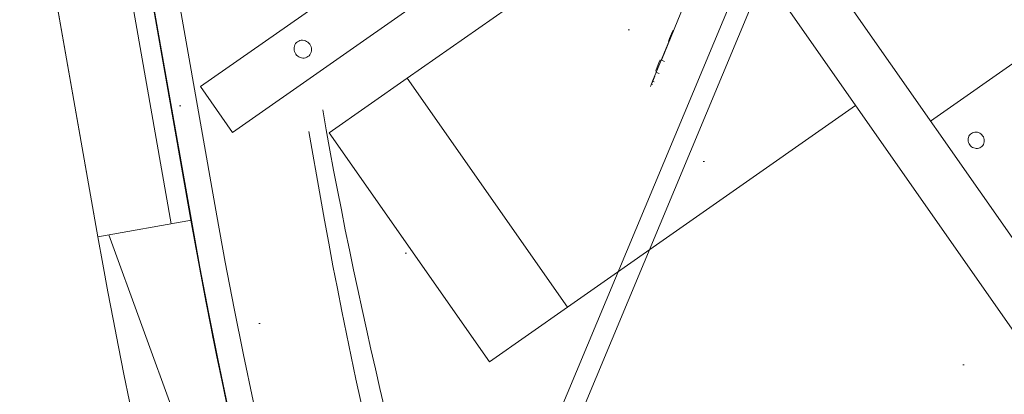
# Model space of a CAD drawing. Header units: millimetres. Extents: x -28656 to 67349, y -24410 to 39654.
# Tile 107 of 146: x 30867 to 31242, y 14305 to 14447. Entities that reach past the tile are written whole.
import ezdxf

# ---------------------------------------------------------------- set-up
doc = ezdxf.new("R2010")
doc.units = ezdxf.units.MM
doc.header["$MEASUREMENT"] = 0
doc.linetypes.add('B0701', pattern=[234.119993, 155.999994, -78.119999])
doc.linetypes.add('B0703', pattern=[468.700004, 312.5, -156.200004])
for name, color, linetype in [('New_43 Vloerafwerking', 7, 'Continuous'), ('New_43 Vloerafwerking Afdek-arcering', 7, 'Continuous'), ('New_82 Interieur', 7, 'Continuous'), ('New_84 Vaste inrichting', 7, 'Continuous'), ('New_84 Vaste inrichting Doorsnede-arcering', 7, 'Continuous'), ('New_Info Algemeen', 7, 'Continuous'), ('New_Info Algemeen 2D arcering', 7, 'Continuous')]:
    doc.layers.add(name, color=color, linetype=linetype)
doc.styles.add('GENERATED_STYLE_2', font='txt')
doc.dimstyles.new('GENERATED_STYLE__1', dxfattribs={"dimtxt": 179.999995, "dimasz": 142.5, "dimexe": 0.18, "dimexo": 0.0625, "dimgap": 0.09, "dimtad": 1, "dimdec": 0, "dimzin": 0, "dimdsep": 46, "dimtxsty": 'GENERATED_STYLE_2', "dimblk": 'ARROWHEAD_11', "dimblk1": 'ARROWHEAD_11', "dimblk2": 'ARROWHEAD_11', "dimcen": 0.09, "dimse1": 1, "dimse2": 1, "dimclrd": 1, "dimclre": 1, "dimclrt": 2, "dimadec": 1, "dimazin": 0, "dimtfac": 1, "dimtdec": 4, "dimtmove": 0, "dimatfit": 3, "dimfxl": 1, "dimtolj": 1, "dimtzin": 0, "dimarcsym": 0})

# ---------------------------------------------------------------- blocks, each defined once
blk = doc.blocks.new('Slab_2_1', base_point=(25896.48, 17144.84))
at = {"layer": 'New_43 Vloerafwerking Afdek-arcering', "linetype": 'Continuous', "lineweight": 0, "true_color": 0x000000}
h = blk.add_hatch(dxfattribs=at)
h.set_pattern_fill('910_Puntjes_B_0001', color=18, style=0, pattern_type=2)
h.set_pattern_definition([(45, (0, 400), (-127.2792, 127.2792), [0, -120, 0, -180]), (110, (400, 400), (169.1447, 61.5636), [0, -88, 0, -152])])
h.paths.add_polyline_path([(25896.48, 17144.84), (30574.23, 16193.15), (30808.08, 14866.91), (30896.64, 14364.66), (30932.22, 14370.93, 0.668179), (34377.55, 13607.12), (34377.65, 13607.05), (34612.83, 13942.92), (33897.01, 14444.33), (34190.52, 15885.2), (34199.02, 15926.96), (33470.31, 16377.03), (33580.53, 16918.98), (31954.14, 17249.86), (32153.59, 18230.18), (26357.51, 19410.87), (26028.46, 17793.54)])
at = {"layer": 'New_43 Vloerafwerking', "color": 1, "linetype": 'Continuous', "lineweight": 0, "flags": 128}
blk.add_lwpolyline([(25896.48, 17144.84), (30574.23, 16193.15), (30808.08, 14866.91), (30896.64, 14364.66), (30932.22, 14370.93, 0.668179), (34377.55, 13607.12), (34377.65, 13607.05), (34612.83, 13942.92), (33897.01, 14444.33), (34190.52, 15885.2), (34199.02, 15926.96), (33470.31, 16377.03), (33580.53, 16918.98), (31954.14, 17249.86), (32153.59, 18230.18), (26357.51, 19410.87), (26028.46, 17793.54)], format="xyb", close=True, dxfattribs=at)
blk = doc.blocks.new('Slab_3_1', base_point=(25896.48, 17144.84))
at = {"layer": 'New_84 Vaste inrichting', "color": 1, "linetype": 'Continuous', "lineweight": 0, "flags": 128}
blk.add_lwpolyline([(25896.48, 17144.84), (30574.23, 16193.15), (30808.08, 14866.91), (30843.66, 14873.18), (30932.22, 14370.93, 0.668179), (34377.55, 13607.12), (34377.65, 13607.05), (34612.83, 13942.92), (33897.01, 14444.33), (34190.52, 15885.2), (34199.02, 15926.96), (33470.31, 16377.03), (33580.53, 16918.98), (31952.52, 17241.9), (32153.59, 18230.18), (26357.51, 19410.87), (26028.46, 17793.54)], format="xyb", close=True, dxfattribs=at)
blk = doc.blocks.new('Wall_16_1', base_point=(30860.9, 14774.68))
at = {"layer": 'New_84 Vaste inrichting Doorsnede-arcering', "linetype": 'Continuous', "lineweight": 0, "true_color": 0x000000}
h = blk.add_hatch(dxfattribs=at)
h.set_pattern_fill('325_Houtachtig_plaatmate_E0', color=18, style=0, pattern_type=2)
h.set_pattern_definition([(100, (0, 0), (49.24039, 8.68241), [])])
h.paths.add_polyline_path([(30825.44, 14768.43), (30896.64, 14364.66), (30932.09, 14370.91), (30860.9, 14774.68)])
at = {"layer": 'New_84 Vaste inrichting', "color": 9, "linetype": 'Continuous', "lineweight": 0, "flags": 128}
for points in [[(30932.09, 14370.91), (30860.9, 14774.68)], [(30825.44, 14768.43), (30896.64, 14364.66)]]:
    blk.add_lwpolyline(points, dxfattribs=at)
blk = doc.blocks.new('Wall_17_1', base_point=(30932.09, 14370.91))
at = {"layer": 'New_84 Vaste inrichting Doorsnede-arcering', "linetype": 'Continuous', "lineweight": 0, "true_color": 0x000000}
h = blk.add_hatch(dxfattribs=at)
h.set_pattern_fill('325_Houtachtig_plaatmate_E0', color=18, style=0, pattern_type=2)
h.set_pattern_definition([(289.98967, (0, 0), (46.987714, 17.092534), [])])
h.paths.add_polyline_path([(30896.64, 14364.66, 0.087398), (31127.44, 13730.19), (31158.62, 13748.17, -0.087398), (30932.09, 14370.91)])
at = {"layer": 'New_84 Vaste inrichting', "color": 9, "linetype": 'Continuous', "lineweight": 0}
for radius in [1910, 1946]:
    blk.add_arc((32813.07, 14702.58), radius, 190, 209.97934, dxfattribs=at)
blk = doc.blocks.new('onderstel Hettich elektrisch verstelbaar_2')
at = {"layer": 'New_84 Vaste inrichting', "color": 1, "linetype": 'Continuous', "lineweight": 0}
for p, q in [((0, 649.99), (0, 69.99)), ((170, 429.99), (170, 289.99)), ((182.75, 299.99), (182.79, 300.46)), ((182.79, 299.52), (182.75, 299.99)), ((182.79, 300.46), (182.91, 300.92)), ((182.91, 300.92), (183.1, 301.36)), ((183.1, 301.36), (183.36, 301.76)), ((183.36, 301.76), (183.68, 302.12)), ((183.68, 302.12), (184.06, 302.42)), ((184.06, 302.42), (184.49, 302.67)), ((184.49, 302.67), (184.95, 302.85)), ((184.95, 302.85), (185.44, 302.96)), ((185.44, 302.96), (185.94, 302.99)), ((185.94, 302.99), (186.44, 302.96)), ((186.44, 302.96), (186.92, 302.85)), ((186.92, 302.85), (187.38, 302.67)), ((187.38, 302.67), (187.81, 302.42)), ((187.81, 302.42), (188.19, 302.12)), ((188.19, 302.12), (188.52, 301.76)), ((188.52, 301.76), (188.78, 301.36)), ((188.78, 301.36), (188.97, 300.92)), ((188.97, 300.92), (189.09, 300.46)), ((189.09, 300.46), (189.12, 299.99)), ((189.12, 299.99), (189.09, 299.52)), ((182.91, 299.07), (182.79, 299.52)), ((183.1, 298.63), (182.91, 299.07)), ((183.36, 298.23), (183.1, 298.63)), ((183.68, 297.87), (183.36, 298.23)), ((184.06, 297.57), (183.68, 297.87)), ((184.49, 297.32), (184.06, 297.57)), ((184.95, 297.14), (184.49, 297.32)), ((185.44, 297.03), (184.95, 297.14)), ((185.94, 296.99), (185.44, 297.03)), ((186.44, 297.03), (185.94, 296.99)), ((186.92, 297.14), (186.44, 297.03)), ((187.38, 297.32), (186.92, 297.14)), ((187.81, 297.57), (187.38, 297.32)), ((188.19, 297.87), (187.81, 297.57)), ((188.52, 298.23), (188.19, 297.87)), ((188.78, 298.63), (188.52, 298.23)), ((188.97, 299.07), (188.78, 298.63)), ((189.09, 299.52), (188.97, 299.07)), ((579.06, 289.99), (21.25, 289.99)), ((21.25, 269.99), (579.06, 269.99)), ((21.25, 69.99), (21.25, 269.99)), ((42.5, 269.99), (42.5, 136.19)), ((148.75, 136.19), (148.75, 269.99)), ((42.5, 136.19), (42.5, 100)), ((42.5, 136.19), (148.75, 136.19)), ((148.75, 100), (148.75, 136.19)), ((8.18, 112.29), (8.6, 112.62)), ((8.6, 112.62), (9.06, 112.89)), ((9.06, 112.89), (9.56, 113.08)), ((9.56, 113.08), (10.09, 113.2)), ((10.09, 113.2), (10.62, 113.24)), ((10.62, 113.24), (11.16, 113.2)), ((11.16, 113.2), (11.69, 113.08)), ((11.69, 113.08), (12.19, 112.89)), ((12.19, 112.89), (12.65, 112.62)), ((12.65, 112.62), (13.07, 112.29)), ((7.17, 109.99), (7.21, 110.5)), ((7.21, 109.49), (7.17, 109.99)), ((7.21, 110.5), (7.34, 111)), ((7.34, 108.99), (7.21, 109.49)), ((7.34, 111), (7.55, 111.47)), ((7.55, 108.52), (7.34, 108.99)), ((7.55, 111.47), (7.83, 111.9)), ((7.83, 111.9), (8.18, 112.29)), ((13.07, 112.29), (13.42, 111.9)), ((13.42, 111.9), (13.7, 111.47)), ((13.7, 111.47), (13.91, 111)), ((13.91, 108.99), (13.7, 108.52)), ((13.91, 111), (14.04, 110.5)), ((14.04, 109.49), (13.91, 108.99)), ((14.04, 110.5), (14.08, 109.99)), ((14.08, 109.99), (14.04, 109.49)), ((7.83, 108.08), (7.55, 108.52)), ((8.18, 107.7), (7.83, 108.08)), ((8.6, 107.36), (8.18, 107.7)), ((9.06, 107.1), (8.6, 107.36)), ((9.56, 106.9), (9.06, 107.1)), ((10.09, 106.78), (9.56, 106.9)), ((10.62, 106.74), (10.09, 106.78)), ((11.16, 106.78), (10.62, 106.74)), ((11.69, 106.9), (11.16, 106.78)), ((12.19, 107.1), (11.69, 106.9)), ((12.65, 107.36), (12.19, 107.1)), ((13.07, 107.7), (12.65, 107.36)), ((13.42, 108.08), (13.07, 107.7)), ((13.7, 108.52), (13.42, 108.08)), ((42.5, 100), (148.75, 100)), ((0, 69.99), (21.25, 69.99))]:
    blk.add_line(p, q, dxfattribs=at)
blk = doc.blocks.new('Slab_16_1', base_point=(32526.82, 13434.48))
at = {"layer": 'New_84 Vaste inrichting', "color": 1, "linetype": 'Continuous', "lineweight": 0, "flags": 128}
blk.add_lwpolyline([(32526.82, 13434.48, -0.302297), (31532.82, 14476.84), (31463.36, 14870.76), (30872.48, 14766.57), (30941.94, 14372.65, 0.302628), (32396.96, 12848.7)], format="xyb", close=True, dxfattribs=at)
blk = doc.blocks.new('Slab_17_1', base_point=(30418.9, 14747.52))
at = {"layer": 'New_84 Vaste inrichting', "color": 1, "linetype": 'Continuous', "lineweight": 0, "flags": 128}
blk.add_lwpolyline([(30418.9, 14747.52, 0.414214), (30476.82, 14706.96), (30860.9, 14774.68), (30932.09, 14370.91, 0.084716), (31148.55, 13765.85), (30900.78, 13336.69, -0.111889), (30498.78, 14294.5)], format="xyb", close=True, dxfattribs=at)
blk = doc.blocks.new('Beam_3_1', base_point=(30608.04, 16208.72))
at = {"layer": 'New_84 Vaste inrichting', "color": 9, "linetype": 'B0703', "lineweight": 0}
for p, q in [((30651.36, 16250.93), (30981.33, 14379.59)), ((30608.04, 16208.72), (30932.09, 14370.91))]:
    blk.add_line(p, q, dxfattribs=at)
blk = doc.blocks.new('Beam_4_1', base_point=(30932.09, 14370.91))
at = {"layer": 'New_84 Vaste inrichting', "color": 9, "linetype": 'B0703', "lineweight": 0}
for radius in [1860, 1910]:
    blk.add_arc((32813.07, 14702.58), radius, 190, 325, dxfattribs=at)
blk = doc.blocks.new('*D294')
at = {"layer": 'New_Info Algemeen 2D arcering', "linetype": 'Continuous', "lineweight": 0}
for points in [[(30408.31, 14643), (30411.16, 14628.65), (30419.29, 14616.48), (30431.46, 14608.35), (30445.81, 14605.5), (30460.16, 14608.35), (30472.33, 14616.48), (30480.46, 14628.65), (30483.31, 14643), (30480.46, 14657.35), (30472.33, 14669.51), (30460.16, 14677.64), (30445.81, 14680.5), (30431.46, 14677.64), (30419.29, 14669.51), (30411.16, 14657.35)], [(31878.13, 14343.59), (31880.98, 14329.24), (31889.11, 14317.08), (31901.27, 14308.95), (31915.63, 14306.09), (31929.98, 14308.95), (31942.14, 14317.08), (31950.27, 14329.24), (31953.13, 14343.59), (31950.27, 14357.94), (31942.14, 14370.11), (31929.98, 14378.24), (31915.63, 14381.09), (31901.27, 14378.24), (31889.11, 14370.11), (31880.98, 14357.94)]]:
    blk.add_hatch(color=1, dxfattribs=at).paths.add_polyline_path(points)
at = {"layer": 'New_Info Algemeen', "color": 1, "linetype": 'Continuous', "lineweight": 0}
for p, q in [((30453.3, 14679.74), (30473.88, 14780.79)), ((30482.56, 14635.51), (31878.88, 14351.08)), ((30417.74, 14505.2), (30438.32, 14606.25))]:
    blk.add_line(p, q, dxfattribs=at)
blk.add_circle((30445.81, 14643), 37.5, dxfattribs=at)
at = {"layer": 'New_Info Algemeen', "color": 2, "lineweight": 0, "insert": (30920.21, 14583.1), "char_height": 180, "attachment_point": 7, "rotation": 348.4863, "style": 'GENERATED_STYLE_2'}
blk.add_mtext('\\A1;{\\pql;\\fArial|b0|i0|c0|p38;1500}', dxfattribs=at)
blk = doc.blocks.new('ARROWHEAD_11')
at = {"color": 0, "linetype": 'Continuous', "lineweight": 0}
blk.add_line((0, 0), (-1, 0), dxfattribs=at)
at = {"color": 0, "linetype": 'Continuous', "lineweight": 0, "const_width": 0.25, "flags": 128}
blk.add_lwpolyline([(-0.125, 0, 1), (0.125, 0, 1)], format="xyb", close=True, dxfattribs=at)
blk = doc.blocks.new('Human scale_2')
at = {"layer": 'New_84 Vaste inrichting', "color": 1, "linetype": 'Continuous', "lineweight": 0}
for p, q in [((131.91, 151.14), (-323.28, 184.59)), ((-323.85, 176.81), (131.34, 143.36)), ((-137.75, 147.36), (-135.66, 147.04)), ((-136.79, 147.66), (-136.82, 147.3)), ((-136.82, 147.3), (-136.76, 147.29)), ((-135.64, 147.2), (-136.82, 147.3)), ((-136.68, 147.29), (-136.76, 147.29)), ((-135.66, 147.2), (-135.66, 147.04)), ((-118.81, 145.8), (-135.66, 147.04)), ((-135.56, 147.2), (-135.52, 147.7)), ((-133.46, 147.02), (-135.56, 147.2)), ((-131.95, 146.9), (-131.87, 147.97)), ((-131.73, 146.38), (-131.14, 146.33)), ((-131.14, 146.33), (-128.26, 146.09)), ((-128.26, 146.09), (-127.08, 145.99)), ((-127, 146.49), (-126.89, 147.8)), ((-33.5, 138.77), (-127, 146.49)), ((-127.08, 145.99), (-127.04, 145.99)), ((-127.04, 145.99), (-127.08, 145.99)), ((-117.24, 145.5), (-119.39, 145.65)), ((-119.39, 145.65), (-118.21, 145.52)), ((-119.37, 145.81), (-118.77, 145.8)), ((-116.86, 145.59), (-119.37, 145.81)), ((-118.77, 145.8), (-115.89, 145.57)), ((-118.13, 145.75), (-118.5, 145.78)), ((-118.21, 145.52), (-115.33, 145.29)), ((-114.73, 145.28), (-117.24, 145.5)), ((-114.71, 145.44), (-116.86, 145.59)), ((-115.89, 145.57), (-114.71, 145.44)), ((-115.33, 145.29), (-114.73, 145.28))]:
    blk.add_line(p, q, dxfattribs=at)

msp = doc.modelspace()

# ---------------------------------------------------------------- linework, layer by layer
at = {"layer": 'New_82 Interieur', "color": 4, "linetype": 'B0701', "lineweight": 0}
msp.add_arc((32853.32, 14742.82), 1900, 190, 248.53633, dxfattribs=at)

# ---------------------------------------------------------------- block references
at = {"layer": 'New_43 Vloerafwerking', "color": 1, "linetype": 'Continuous', "lineweight": 0}
msp.add_blockref('Slab_2_1', (25896.48, 17144.84), dxfattribs=at)
at = {"layer": 'New_84 Vaste inrichting', "color": 1, "linetype": 'Continuous', "lineweight": 0}
for name, p in [('Slab_3_1', (25896.48, 17144.84)), ('Slab_16_1', (32526.82, 13434.48)), ('Slab_17_1', (30418.9, 14747.52))]:
    msp.add_blockref(name, p, dxfattribs=at)
at = {"layer": 'New_84 Vaste inrichting', "color": 9, "lineweight": 0}
for name, p in [('Beam_3_1', (30608.04, 16208.72)), ('Wall_16_1', (30860.9, 14774.68)), ('Beam_4_1', (30932.09, 14370.91)), ('Wall_17_1', (30932.09, 14370.91))]:
    msp.add_blockref(name, p, dxfattribs=at)
at = {"layer": 'New_84 Vaste inrichting', "color": 1, "linetype": 'Continuous', "lineweight": 0, "xscale": -1, "zscale": 1000, "rotation": 243.1269582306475}
msp.add_blockref('Human scale_2', (31037.78, 14611.25), dxfattribs=at)
at = {"layer": 'New_84 Vaste inrichting', "color": 1, "linetype": 'Continuous', "lineweight": 0, "zscale": 1000, "rotation": 305}
msp.add_blockref('onderstel Hettich elektrisch verstelbaar_2', (30878.42, 14381.58), dxfattribs=at)

# ---------------------------------------------------------------- dimensions: what is measured, and where the dimension line sits
at = {"layer": 'New_Info Algemeen', "color": 1, "linetype": 'Continuous', "lineweight": 0}
dim = msp.add_linear_dim(base=(31915.63, 14343.59), p1=(31235.42, 18519.28), p2=(32705.23, 18219.88), angle=348.4863, dimstyle='GENERATED_STYLE__1', dxfattribs=at)
dim.commit()
dim.dimension.update_dxf_attribs({"geometry": '*D294', "text_midpoint": (31207.1, 14616.51), "dimtype": 160, "text_rotation": 348.4863})

doc.saveas('drawing.dxf')
